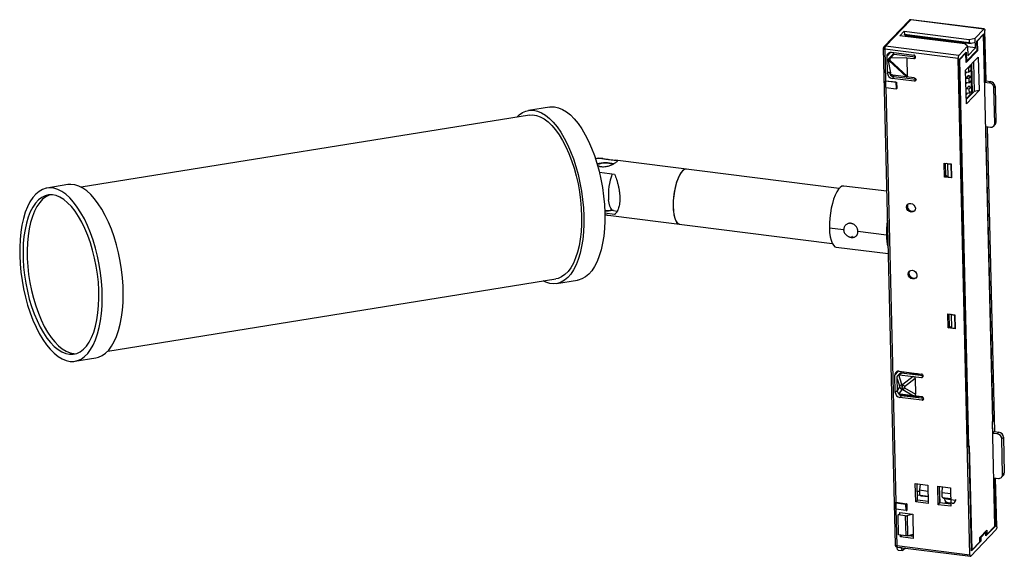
# Paper-space layout '_Dimétrica' of a CAD drawing. Header units: millimetres. Extents: x -376 to -169, y -145 to -32.
import ezdxf

# ---------------------------------------------------------------- set-up
doc = ezdxf.new("R2010")
doc.units = ezdxf.units.MM

psp = doc.layouts.new('_Dimétrica')

# ---------------------------------------------------------------- linework, layer by layer
at = {"color": 7, "linetype": 'Continuous', "lineweight": 25}
for p, q in [((-188.77, -32.39), (-194.06, -37.94)), ((-188.41, -32.28), (-193.71, -37.83)), ((-172.98, -34.22), (-188.41, -32.28)), ((-172.91, -34.19), (-188.34, -32.24)), ((-190.68, -35.64), (-189.76, -34.68)), ((-189.76, -34.68), (-176.1, -36.4)), ((-189.76, -34.68), (-189.74, -35.32)), ((-172.98, -34.22), (-174.81, -36.15)), ((-174.49, -36.75), (-173.03, -35.22)), ((-173.03, -35.22), (-172.78, -45.42)), ((-172.54, -45.16), (-172.79, -34.5)), ((-177.02, -37.36), (-190.68, -35.64)), ((-189.74, -35.32), (-176.09, -37.04)), ((-189.63, -35.49), (-189.74, -35.32)), ((-189.63, -35.49), (-175.69, -37.24)), ((-189.37, -35.8), (-189.38, -35.52)), ((-176.1, -36.4), (-174.81, -36.15)), ((-176.1, -36.4), (-176.09, -37.04)), ((-175.69, -37.24), (-176.09, -37.04)), ((-174.79, -37.07), (-175.69, -37.24)), ((-174.77, -38.17), (-174.81, -36.15)), ((-174.44, -38.65), (-174.49, -36.75)), ((-174.4, -36.75), (-174.48, -36.74)), ((-173.05, -35.33), (-174.4, -36.75)), ((-174.4, -36.75), (-174.35, -38.78)), ((-173.05, -35.33), (-173.13, -35.32)), ((-171.09, -116.88), (-173.05, -35.33)), ((-194.2, -38.3), (-191.69, -142.98)), ((-178.44, -40.42), (-193.87, -38.47)), ((-193.87, -38.47), (-193.71, -45.1)), ((-178.27, -39.77), (-193.71, -37.83)), ((-192.62, -39.12), (-193.37, -39.91)), ((-192.46, -39.11), (-187.78, -39.7)), ((-191.97, -39.51), (-191.98, -39.17)), ((-176.44, -37.85), (-178.27, -39.77)), ((-176.72, -39.09), (-178.18, -40.62)), ((-176.8, -39.27), (-178.16, -40.69)), ((-176.44, -37.85), (-177.02, -37.36)), ((-176.8, -39.27), (-176.88, -39.26)), ((-176.75, -41.29), (-176.8, -39.27)), ((-174.35, -38.78), (-176.75, -41.29)), ((-176.72, -39.09), (-176.68, -40.99)), ((-176.68, -40.99), (-174.44, -38.65)), ((-176.44, -37.85), (-176.39, -39.88)), ((-174.77, -38.17), (-176.44, -37.96)), ((-174.77, -38.17), (-176.39, -39.88)), ((-174.35, -38.78), (-174.54, -38.75)), ((-193.28, -43.6), (-193.37, -39.91)), ((-193.17, -40.77), (-193.17, -40.75)), ((-192.97, -40.79), (-193.17, -40.77)), ((-193.16, -40.91), (-192.7, -43.47)), ((-192.96, -40.93), (-193.16, -40.91)), ((-192.25, -39.62), (-193.06, -40.47)), ((-189.32, -44.28), (-192.96, -40.93)), ((-192.81, -40.34), (-192.8, -40.8)), ((-192.8, -40.8), (-189.17, -44.14)), ((-191.9, -39.5), (-192.69, -40.32)), ((-189.26, -40.25), (-192.69, -40.32)), ((-191.9, -39.5), (-187.41, -40.07)), ((-189.26, -40.25), (-189.17, -44.14)), ((-189.26, -40.25), (-187.76, -40.44)), ((-187.76, -40.44), (-187.41, -40.07)), ((-187.41, -40.07), (-187.4, -40.07)), ((-175.93, -145.1), (-178.44, -40.42)), ((-176.22, -122.36), (-178.18, -40.62)), ((-178.16, -40.69), (-178.18, -40.69)), ((-178.16, -40.69), (-176.21, -122.24)), ((-176.86, -42.92), (-174.18, -40.11)), ((-176.76, -40.98), (-176.68, -40.99)), ((-175.19, -41.17), (-175.04, -47.35)), ((-174.18, -40.11), (-174.01, -47.15)), ((-193.28, -43.6), (-192.93, -43.23)), ((-176.69, -49.96), (-176.86, -42.92)), ((-176.85, -43.23), (-176.16, -43.31)), ((-176.55, -43.27), (-176.84, -43.57)), ((-176.34, -42.37), (-176.18, -42.39)), ((-176.18, -42.39), (-175.76, -41.95)), ((-176.16, -43.31), (-176.18, -42.39)), ((-175.74, -42.87), (-176.16, -43.31)), ((-175.76, -41.95), (-175.92, -41.93)), ((-175.76, -41.77), (-175.62, -47.77)), ((-175.76, -41.95), (-175.74, -42.87)), ((-175.37, -47.7), (-175.52, -41.52)), ((-193.71, -45.1), (-193.75, -45.13)), ((-193.75, -45.13), (-193.69, -45.18)), ((-193.75, -45.13), (-193.72, -46.52)), ((-193.71, -45.1), (-191.38, -45.39)), ((-191.54, -45.45), (-193.69, -45.18)), ((-193.66, -46.57), (-193.69, -45.18)), ((-192.62, -43.94), (-192.47, -43.79)), ((-191.97, -44.27), (-192.33, -44.64)), ((-187.65, -45.23), (-192.33, -44.64)), ((-187.67, -44.49), (-192.16, -43.93)), ((-192.12, -44.24), (-191.86, -43.96)), ((-187.3, -44.86), (-191.97, -44.27)), ((-191.54, -45.45), (-191.41, -45.43)), ((-191.54, -45.45), (-191.51, -46.84)), ((-191.38, -45.39), (-191.41, -45.43)), ((-191.38, -46.81), (-191.41, -45.43)), ((-191.38, -45.39), (-191.34, -46.77)), ((-187.65, -45.23), (-187.3, -44.86)), ((-187.45, -44.84), (-187.46, -44.58)), ((-187.3, -44.86), (-187.29, -44.86)), ((-176.82, -44.68), (-176.14, -43.97)), ((-176.8, -45.44), (-176.11, -45.53)), ((-176.5, -45.48), (-176.79, -45.79)), ((-176.68, -44.54), (-176.13, -44.6)), ((-176.26, -44.09), (-175.71, -44.16)), ((-176.14, -43.97), (-176.14, -44.11)), ((-176.13, -44.6), (-175.71, -44.16)), ((-176.11, -45.53), (-176.13, -44.6)), ((-175.69, -45.08), (-176.11, -45.53)), ((-175.71, -44.16), (-175.69, -45.08)), ((-172.78, -45.42), (-172.54, -45.16)), ((-172.78, -45.42), (-171.85, -45.54)), ((-172.54, -45.16), (-171.6, -45.28)), ((-171.85, -45.54), (-171.6, -45.28)), ((-193.66, -46.57), (-193.72, -46.52)), ((-193.68, -46.55), (-191.58, -134.02)), ((-193.66, -46.57), (-191.51, -46.84)), ((-191.38, -46.81), (-191.51, -46.84)), ((-191.38, -46.81), (-191.34, -46.77)), ((-176.76, -46.89), (-176.09, -46.18)), ((-176.75, -47.65), (-176.06, -47.74)), ((-176.44, -47.69), (-176.74, -48)), ((-175.04, -47.35), (-176.71, -49.1)), ((-174.01, -47.15), (-176.69, -49.96)), ((-176.63, -46.75), (-176.08, -46.82)), ((-176.2, -46.3), (-175.65, -46.37)), ((-176.09, -46.18), (-176.09, -46.32)), ((-176.08, -46.82), (-175.65, -46.37)), ((-176.06, -47.74), (-176.08, -46.82)), ((-175.63, -47.29), (-176.06, -47.74)), ((-175.65, -46.37), (-175.63, -47.29)), ((-174.01, -47.15), (-175.04, -47.35)), ((-170.64, -46.32), (-170.89, -46.58)), ((-170.71, -54.1), (-170.89, -46.58)), ((-170.64, -46.32), (-170.46, -53.84)), ((-175.62, -47.77), (-176.72, -48.92)), ((-264.5, -50.66), (-268.92, -51.37)), ((-268.76, -52.36), (-363.16, -67.59)), ((-170.46, -53.84), (-170.71, -54.1)), ((-172.56, -54.79), (-171.62, -54.91)), ((-171.07, -116.95), (-172.56, -54.79)), ((-172.31, -54.82), (-170.77, -119.12)), ((-170.92, -54.68), (-170.68, -54.42)), ((-253.44, -61.51), (-253.47, -61.51)), ((-253.28, -61.53), (-253.44, -61.51)), ((-203.46, -67.81), (-250.7, -61.86)), ((-181.36, -62.47), (-179.86, -62.66)), ((-181.29, -65.42), (-181.36, -62.47)), ((-181.03, -65.15), (-181.1, -62.5)), ((-181.02, -65.15), (-181.09, -62.5)), ((-180.66, -62.65), (-180.78, -62.54)), ((-180.66, -62.65), (-179.95, -62.73)), ((-180.66, -62.65), (-180.59, -65.41)), ((-179.88, -62.65), (-179.95, -62.73)), ((-179.95, -62.73), (-179.89, -65.5)), ((-179.86, -62.66), (-179.79, -65.6)), ((-254.01, -64.43), (-250.81, -64.83)), ((-181.03, -65.15), (-181.29, -65.42)), ((-179.79, -65.6), (-181.29, -65.42)), ((-181.03, -65.04), (-180.59, -65.41)), ((-180.88, -65.17), (-181.03, -65.15)), ((-180.59, -65.41), (-179.89, -65.5)), ((-179.8, -65.4), (-179.89, -65.5)), ((-365.98, -67.03), (-370.39, -67.74)), ((-193.47, -68.43), (-202.51, -67.33)), ((-251.02, -72.5), (-250.24, -72.6)), ((-189.3, -71.78), (-189.12, -71.59)), ((-250.81, -73.32), (-252.86, -73.06)), ((-252.16, -73.47), (-204.96, -79.41)), ((-250.81, -73.32), (-250.69, -73.2)), ((-202.54, -76.56), (-205.54, -76.19)), ((-200.93, -78.14), (-200.67, -77.86)), ((-193.53, -77.66), (-199.53, -76.93)), ((-204.09, -80.23), (-193.16, -81.57)), ((-357.59, -102.14), (-263.18, -86.91)), ((-188.96, -85.88), (-188.78, -85.69)), ((-263.02, -87.9), (-258.61, -87.19)), ((-180.6, -94.3), (-179.1, -94.49)), ((-180.53, -97.25), (-180.6, -94.3)), ((-180.27, -96.98), (-180.33, -94.34)), ((-180.26, -96.99), (-180.32, -94.34)), ((-179.89, -94.44), (-179.96, -94.39)), ((-179.89, -94.44), (-179.19, -94.53)), ((-179.89, -94.44), (-179.83, -97.2)), ((-179.15, -94.49), (-179.19, -94.53)), ((-179.19, -94.53), (-179.13, -97.29)), ((-179.1, -94.49), (-179.03, -97.44)), ((-180.53, -97.25), (-180.27, -96.98)), ((-179.03, -97.44), (-180.53, -97.25)), ((-180.06, -97.01), (-180.27, -96.98)), ((-180.26, -96.84), (-179.83, -97.2)), ((-179.83, -97.2), (-179.13, -97.29)), ((-179.04, -97.2), (-179.13, -97.29)), ((-364.5, -104.27), (-360.09, -103.56)), ((-190.99, -106.37), (-191.76, -107.18)), ((-191.67, -110.87), (-191.76, -107.18)), ((-190.73, -106.88), (-191.14, -107.3)), ((-190.26, -109.16), (-190.93, -107.16)), ((-190.85, -106.38), (-186.17, -106.97)), ((-190.38, -106.76), (-190.74, -107.13)), ((-190.74, -107.13), (-186.15, -107.71)), ((-190.43, -106.76), (-190.44, -106.43)), ((-185.8, -107.34), (-190.38, -106.76)), ((-187.89, -107.49), (-190.07, -109.18)), ((-190.05, -106.48), (-190.04, -106.8)), ((-189.96, -106.49), (-189.95, -106.81)), ((-188.38, -106.83), (-188.53, -106.99)), ((-188.38, -106.83), (-186.6, -107.05)), ((-186.74, -106.9), (-186.86, -107.02)), ((-186.6, -107.05), (-186.75, -107.22)), ((-186.6, -107.05), (-186.59, -107.24)), ((-186.51, -107.05), (-186.4, -106.94)), ((-186.15, -107.71), (-185.8, -107.34)), ((-185.8, -107.34), (-185.79, -107.34)), ((-191.25, -107.96), (-190.74, -109.47)), ((-191.2, -110.39), (-191.25, -107.96)), ((-190.74, -109.68), (-191.2, -110.39)), ((-190.27, -109.75), (-190.18, -109.76)), ((-190.07, -109.18), (-190.26, -109.16)), ((-187.45, -107.92), (-189.7, -109.66)), ((-189.69, -109.87), (-187.37, -111.22)), ((-187.45, -107.92), (-187.37, -111.22)), ((-191.67, -110.87), (-191.21, -110.39)), ((-190.8, -111.15), (-190.93, -111.28)), ((-190.84, -111.13), (-190.23, -110.2)), ((-190.36, -111.54), (-190.71, -111.91)), ((-186.04, -112.5), (-190.71, -111.91)), ((-186.06, -111.76), (-190.64, -111.18)), ((-190.55, -111.29), (-190.47, -111.21)), ((-190.55, -111.49), (-190.55, -111.29)), ((-190.55, -111.29), (-186.68, -111.76)), ((-185.68, -112.13), (-190.36, -111.54)), ((-190.23, -110.2), (-190.05, -110.22)), ((-190.05, -110.22), (-187.79, -111.54)), ((-186.68, -111.76), (-186.62, -111.69)), ((-186.68, -112), (-186.68, -111.76)), ((-186.19, -112.07), (-185.94, -111.8)), ((-185.93, -111.8), (-186, -111.86)), ((-186.04, -112.5), (-185.68, -112.13)), ((-185.68, -112.13), (-185.68, -112.13)), ((-171.09, -116.88), (-171.21, -117.01)), ((-170.69, -139.03), (-171.21, -117.01)), ((-171.18, -117.07), (-171.21, -117.06)), ((-171.18, -117.07), (-171.07, -116.95)), ((-171.12, -119.49), (-171.18, -117.07)), ((-171.15, -116.94), (-171.07, -116.95)), ((-171.12, -119.49), (-170.77, -119.12)), ((-170.18, -119.61), (-171.12, -119.49)), ((-170.77, -119.12), (-169.83, -119.24)), ((-170.18, -119.61), (-169.83, -119.24)), ((-169.23, -120.65), (-168.87, -120.28)), ((-168.87, -120.28), (-168.69, -127.81)), ((-176.22, -122.24), (-176.21, -122.24)), ((-176.22, -122.36), (-176.12, -122.25)), ((-176.08, -122.12), (-176.21, -122.24)), ((-176.2, -122.24), (-176.12, -122.25)), ((-175.59, -144.27), (-176.12, -122.25)), ((-176.08, -122.12), (-175.56, -144.14)), ((-169.04, -128.18), (-169.23, -120.65)), ((-169.26, -128.75), (-168.9, -128.38)), ((-169.04, -128.18), (-168.69, -127.81)), ((-187.44, -130.05), (-184.82, -130.38)), ((-187.34, -133.92), (-187.44, -130.05)), ((-186.97, -133.54), (-187.06, -130.1)), ((-186.41, -130.18), (-186.55, -131.41)), ((-184.82, -130.38), (-184.72, -134.25)), ((-182.71, -130.65), (-180.05, -130.99)), ((-182.62, -134.52), (-182.71, -130.65)), ((-170.89, -128.88), (-170.65, -139.09)), ((-170.89, -128.88), (-169.94, -128.98)), ((-170.28, -139.18), (-170.53, -128.92)), ((-186.58, -131.77), (-187.02, -131.72)), ((-187, -132.44), (-186.43, -132.5)), ((-186.55, -131.41), (-184.79, -131.64)), ((-186.45, -132.49), (-186.24, -132.63)), ((-186.45, -132.49), (-184.76, -132.71)), ((-186.24, -132.63), (-184.76, -132.82)), ((-182.27, -134.13), (-182.35, -130.7)), ((-182.24, -134.14), (-182.33, -130.7)), ((-181.8, -131.93), (-181.71, -130.78)), ((-181.8, -131.93), (-180.02, -132.15)), ((-180.05, -130.99), (-179.95, -134.86)), ((-191.58, -134.02), (-191.62, -134.06)), ((-191.56, -134.11), (-191.62, -134.06)), ((-191.59, -135.44), (-191.62, -134.06)), ((-191.58, -134.02), (-189.25, -134.32)), ((-191.56, -134.11), (-189.41, -134.38)), ((-191.56, -134.11), (-191.53, -135.49)), ((-189.41, -134.38), (-189.28, -134.35)), ((-189.38, -135.76), (-189.41, -134.38)), ((-189.25, -134.32), (-189.28, -134.35)), ((-189.28, -134.35), (-189.25, -135.74)), ((-189.25, -134.32), (-189.21, -135.7)), ((-186.97, -133.54), (-187.34, -133.92)), ((-184.72, -134.25), (-187.34, -133.92)), ((-184.73, -133.82), (-186.97, -133.54)), ((-182.62, -134.52), (-182.27, -134.13)), ((-179.95, -134.86), (-182.62, -134.52)), ((-179.96, -134.42), (-182.27, -134.13)), ((-181.43, -133.19), (-181.69, -133.01)), ((-181.69, -133.01), (-179.99, -133.22)), ((-181.34, -133.23), (-181.43, -133.19)), ((-181.34, -133.23), (-179.99, -133.4)), ((-178.97, -133.61), (-181.31, -133.32)), ((-181.1, -134.08), (-181.27, -134.26)), ((-181.1, -133.78), (-181.1, -134.08)), ((-179.97, -134.23), (-181.1, -134.08)), ((-179.7, -134.2), (-180.54, -134.1)), ((-178.97, -133.61), (-178.83, -133.46)), ((-191.59, -135.44), (-191.53, -135.49)), ((-191.55, -135.47), (-191.36, -143.16)), ((-189.38, -135.76), (-191.53, -135.49)), ((-191.05, -136.66), (-190.9, -136.52)), ((-189.57, -136.85), (-191.05, -136.66)), ((-190.95, -140.85), (-191.05, -136.66)), ((-190.69, -136.17), (-187.98, -136.51)), ((-190.68, -136.54), (-190.69, -136.17)), ((-189.57, -136.85), (-189.47, -141.09)), ((-189.38, -135.76), (-189.25, -135.74)), ((-189.21, -135.7), (-189.25, -135.74)), ((-189.17, -136.82), (-188.14, -136.49)), ((-189.17, -136.82), (-189.07, -141.07)), ((-187.98, -136.51), (-187.86, -141.67)), ((-189.47, -141.09), (-190.95, -140.85)), ((-190.57, -141.33), (-190.58, -140.91)), ((-190.57, -141.33), (-190.24, -140.97)), ((-189.07, -141.07), (-187.88, -140.71)), ((-188.84, -141), (-187.87, -141.1)), ((-175.74, -145.38), (-170.45, -139.83)), ((-173.88, -141.44), (-172.4, -139.89)), ((-172.61, -140.34), (-173.67, -141.45)), ((-172.61, -140.34), (-172.81, -140.32)), ((-172.59, -141.12), (-172.61, -140.34)), ((-172.38, -140.81), (-172.6, -140.78)), ((-170.65, -139.09), (-172.59, -141.12)), ((-172.4, -139.89), (-172.38, -140.81)), ((-172.38, -140.81), (-170.69, -139.03)), ((-170.73, -139.08), (-170.65, -139.09)), ((-187.86, -141.67), (-190.57, -141.33)), ((-187.87, -141.24), (-188.78, -141.12)), ((-173.65, -142.23), (-175.59, -144.27)), ((-175.56, -144.14), (-173.86, -142.36)), ((-173.86, -142.36), (-173.88, -141.44)), ((-173.67, -141.45), (-173.87, -141.43)), ((-173.65, -142.23), (-173.87, -142.21)), ((-173.67, -141.45), (-173.65, -142.23)), ((-191.36, -143.16), (-175.93, -145.1)), ((-191.28, -143.46), (-190.35, -143.58)), ((-191.28, -143.46), (-191.28, -143.46)), ((-191.25, -143.47), (-175.82, -145.41)), ((-191.05, -144.09), (-190.12, -144.2)), ((-189.54, -143.68), (-189.97, -144.13)), ((-175.56, -144.14), (-175.59, -144.14))]:
    psp.add_line(p, q, dxfattribs=at)
at = {"color": 7, "linetype": 'Continuous', "lineweight": 25, "flags": 128}
for points in [[(-192.99, -40.41), (-192.98, -40.62), (-192.97, -40.79)], [(-187.67, -44.49), (-187.52, -44.54), (-187.4, -44.63), (-187.32, -44.76), (-187.28, -44.91), (-187.31, -45.05), (-187.39, -45.15), (-187.51, -45.22), (-187.65, -45.23)], [(-271.41, -52.79), (-270.94, -52.34), (-270.23, -51.84), (-269.48, -51.51), (-268.69, -51.34), (-267.88, -51.35), (-267.05, -51.52), (-266.21, -51.87), (-265.37, -52.38), (-264.54, -53.06), (-263.71, -53.88), (-262.91, -54.86), (-262.14, -55.97), (-261.4, -57.21), (-260.71, -58.57), (-260.07, -60.03), (-259.48, -61.58), (-258.95, -63.2), (-258.48, -64.89), (-258.09, -66.62), (-257.77, -68.37), (-257.53, -70.14), (-257.36, -71.91), (-257.28, -73.65), (-257.27, -75.36), (-257.35, -77.01), (-257.51, -78.59), (-257.75, -80.09), (-258.06, -81.49), (-258.45, -82.78), (-258.91, -83.95), (-259.43, -84.99), (-260.02, -85.88), (-260.66, -86.62), (-261.35, -87.2), (-262.08, -87.62), (-262.85, -87.87), (-263.65, -87.95), (-264.47, -87.85), (-265.31, -87.59), (-265.84, -87.34)], [(-264.5, -50.66), (-264.28, -50.63), (-263.47, -50.64), (-262.64, -50.81), (-261.8, -51.16), (-260.96, -51.67), (-260.12, -52.34), (-259.3, -53.17), (-258.5, -54.15), (-257.73, -55.26), (-256.99, -56.5), (-256.3, -57.86), (-255.65, -59.32), (-255.06, -60.87), (-254.53, -62.49), (-254.07, -64.18), (-253.68, -65.9), (-253.36, -67.66), (-253.11, -69.43), (-252.95, -71.2), (-252.87, -72.94), (-252.86, -74.64), (-252.94, -76.3), (-253.1, -77.88), (-253.34, -79.38), (-253.65, -80.78), (-254.04, -82.07), (-254.5, -83.24), (-255.02, -84.28), (-255.61, -85.17), (-256.25, -85.91), (-256.94, -86.49), (-257.67, -86.91), (-258.44, -87.15), (-258.61, -87.19)], [(-268.76, -52.36), (-268.08, -52.31), (-267.28, -52.42), (-266.46, -52.7), (-265.64, -53.15), (-264.83, -53.77), (-264.02, -54.54), (-263.23, -55.46), (-262.47, -56.52), (-261.75, -57.71), (-261.07, -59.02), (-260.43, -60.43), (-259.85, -61.94), (-259.33, -63.53), (-258.88, -65.17), (-258.5, -66.86), (-258.19, -68.57), (-257.96, -70.3), (-257.81, -72.02), (-257.74, -73.72), (-257.75, -75.37), (-257.85, -76.97), (-258.02, -78.5), (-258.27, -79.94), (-258.6, -81.27), (-259.01, -82.49), (-259.48, -83.58), (-260.02, -84.54), (-260.61, -85.34), (-261.26, -85.99), (-261.96, -86.48), (-262.69, -86.8), (-263.18, -86.91)], [(-235.67, -63.75), (-235.69, -63.75), (-236.04, -63.81), (-236.4, -64.04), (-236.76, -64.44), (-237.1, -65), (-237.43, -65.69), (-237.73, -66.5), (-237.98, -67.41), (-238.19, -68.38), (-238.34, -69.39), (-238.43, -70.4), (-238.47, -71.38), (-238.43, -72.31), (-238.34, -73.16), (-238.19, -73.89), (-237.98, -74.5), (-237.73, -74.95), (-237.43, -75.25), (-237.13, -75.36)], [(-235.67, -63.75), (-235.78, -63.75), (-236.13, -63.85), (-236.49, -64.13), (-236.85, -64.57), (-237.19, -65.17), (-237.51, -65.9), (-237.8, -66.73), (-238.04, -67.66), (-238.23, -68.64), (-238.37, -69.65), (-238.45, -70.66), (-238.46, -71.63), (-238.42, -72.54), (-238.31, -73.36), (-238.14, -74.07), (-237.92, -74.63), (-237.65, -75.05), (-237.35, -75.29), (-237.13, -75.36)], [(-360.18, -80.41), (-360.68, -78.75), (-361.24, -77.16), (-361.85, -75.66), (-362.52, -74.25), (-363.24, -72.95), (-364, -71.77), (-364.78, -70.72), (-365.6, -69.82), (-366.43, -69.07), (-367.27, -68.48), (-368.11, -68.05), (-368.94, -67.78), (-369.76, -67.69), (-370.56, -67.77), (-371.33, -68.02), (-372.06, -68.44), (-372.75, -69.02), (-373.4, -69.76), (-373.98, -70.65), (-374.5, -71.69), (-374.96, -72.85), (-375.35, -74.15), (-375.67, -75.55), (-375.9, -77.05), (-376.06, -78.63), (-376.14, -80.28), (-376.14, -81.99), (-376.05, -83.73), (-375.89, -85.5), (-375.64, -87.26), (-375.32, -89.02), (-374.93, -90.75), (-374.47, -92.44), (-373.94, -94.06), (-373.35, -95.61), (-372.7, -97.07), (-372.01, -98.43), (-371.27, -99.67), (-370.5, -100.78), (-369.7, -101.75), (-368.88, -102.58), (-368.04, -103.26), (-367.2, -103.77), (-366.36, -104.11), (-365.53, -104.29), (-364.72, -104.3), (-363.94, -104.13), (-363.19, -103.8), (-362.47, -103.3), (-361.81, -102.64), (-361.19, -101.82), (-360.64, -100.86), (-360.15, -99.75), (-359.72, -98.52), (-359.37, -97.17), (-359.09, -95.72), (-358.89, -94.18), (-358.78, -92.56), (-358.74, -90.88), (-358.78, -89.15), (-358.91, -87.4), (-359.11, -85.63), (-359.39, -83.86), (-359.75, -82.12), (-360.18, -80.41)], [(-355.77, -79.7), (-356.26, -78.04), (-356.82, -76.45), (-357.44, -74.94), (-358.11, -73.53), (-358.83, -72.23), (-359.58, -71.06), (-360.37, -70.01), (-361.18, -69.11), (-362.01, -68.36), (-362.85, -67.76), (-363.69, -67.33), (-364.53, -67.07), (-365.35, -66.98), (-365.98, -67.03)], [(-202.51, -67.33), (-202.53, -67.33), (-202.89, -67.38), (-203.26, -67.61), (-203.63, -68.01), (-203.99, -68.57), (-204.33, -69.27), (-204.65, -70.09), (-204.92, -71.01), (-205.16, -72.01), (-205.34, -73.05), (-205.47, -74.12), (-205.53, -75.17), (-205.54, -76.19)], [(-360.77, -80.86), (-361.25, -79.27), (-361.79, -77.74), (-362.39, -76.3), (-363.05, -74.96), (-363.75, -73.73), (-364.48, -72.63), (-365.25, -71.67), (-366.04, -70.85), (-366.84, -70.19), (-367.65, -69.69), (-368.46, -69.35), (-369.26, -69.19), (-370.04, -69.2), (-370.79, -69.39), (-371.51, -69.74), (-372.18, -70.26), (-372.81, -70.95), (-373.38, -71.78), (-373.9, -72.76), (-374.34, -73.88), (-374.72, -75.13), (-375.02, -76.48), (-375.24, -77.93), (-375.38, -79.47), (-375.44, -81.07), (-375.42, -82.72), (-375.32, -84.41), (-375.13, -86.11), (-374.87, -87.82), (-374.53, -89.5), (-374.12, -91.15), (-373.64, -92.74), (-373.09, -94.27), (-372.49, -95.71), (-371.84, -97.05), (-371.14, -98.28), (-370.4, -99.38), (-369.64, -100.34), (-368.85, -101.16), (-368.04, -101.82), (-367.23, -102.32), (-366.43, -102.65), (-365.63, -102.81), (-364.85, -102.8), (-364.1, -102.62), (-363.38, -102.27), (-362.7, -101.74), (-362.08, -101.06), (-361.5, -100.23), (-360.99, -99.24), (-360.55, -98.12), (-360.17, -96.88), (-359.87, -95.53), (-359.65, -94.07), (-359.51, -92.54), (-359.45, -90.94), (-359.47, -89.28), (-359.57, -87.6), (-359.76, -85.89), (-360.02, -84.19), (-360.36, -82.51), (-360.77, -80.86)], [(-369.71, -69.18), (-369.91, -69.25), (-370.63, -69.6), (-371.3, -70.12), (-371.93, -70.8), (-372.5, -71.64), (-373.01, -72.62), (-373.46, -73.74), (-373.83, -74.98), (-374.13, -76.34), (-374.36, -77.79), (-374.5, -79.33), (-374.56, -80.93), (-374.54, -82.58), (-374.43, -84.27), (-374.25, -85.97), (-373.99, -87.67), (-373.65, -89.36), (-373.24, -91), (-372.76, -92.6), (-372.21, -94.12), (-371.61, -95.56), (-370.96, -96.91), (-370.26, -98.13), (-369.52, -99.23), (-368.76, -100.2), (-367.97, -101.02), (-367.16, -101.68), (-366.35, -102.18), (-365.54, -102.51), (-364.75, -102.67), (-364.3, -102.69)], [(-251.02, -72.5), (-251.08, -72.49), (-251.36, -72.34), (-251.61, -72.02), (-251.81, -71.54), (-251.97, -70.94), (-252.07, -70.21)], [(-189.3, -71.78), (-189.23, -71.44), (-189.04, -71.16), (-188.74, -71), (-188.38, -70.98), (-188.02, -71.09), (-187.72, -71.33), (-187.51, -71.65), (-187.43, -72.01)], [(-187.43, -72.01), (-187.49, -72.36), (-187.69, -72.63), (-187.98, -72.79), (-188.34, -72.82), (-188.7, -72.7), (-189.01, -72.47), (-189.22, -72.14), (-189.3, -71.78)], [(-188.99, -71.12), (-189.06, -71.25), (-189.12, -71.59)], [(-205.54, -76.19), (-205.49, -77.15), (-205.37, -78.01), (-205.2, -78.75), (-204.98, -79.36), (-204.71, -79.82), (-204.41, -80.12), (-204.09, -80.23)], [(-360.09, -103.56), (-359.53, -103.42), (-358.77, -103.09), (-358.06, -102.59), (-357.39, -101.93), (-356.78, -101.11), (-356.23, -100.14), (-355.73, -99.04), (-355.31, -97.81), (-354.96, -96.46), (-354.68, -95.01), (-354.48, -93.47), (-354.36, -91.85), (-354.33, -90.17), (-354.37, -88.44), (-354.5, -86.68), (-354.7, -84.92), (-354.98, -83.15), (-355.34, -81.4), (-355.77, -79.7)], [(-188.96, -85.88), (-188.9, -85.53), (-188.7, -85.26), (-188.4, -85.1), (-188.05, -85.07), (-187.69, -85.19), (-187.38, -85.43), (-187.17, -85.75), (-187.09, -86.11)], [(-187.09, -86.11), (-187.15, -86.46), (-187.35, -86.73), (-187.65, -86.89), (-188, -86.92), (-188.36, -86.8), (-188.67, -86.56), (-188.88, -86.24), (-188.96, -85.88)], [(-188.65, -85.22), (-188.72, -85.35), (-188.78, -85.69)], [(-191.69, -142.98), (-191.69, -142.99), (-191.68, -143.03), (-191.64, -143.06), (-191.6, -143.09), (-191.53, -143.12), (-191.45, -143.14), (-191.36, -143.16)], [(-191.57, -143.29), (-191.57, -143.29), (-191.55, -143.31)], [(-191.34, -143.34), (-191.33, -143.38), (-191.31, -143.42), (-191.29, -143.44), (-191.27, -143.46), (-191.25, -143.47)], [(-175.93, -145.1), (-175.93, -145.19), (-175.91, -145.26), (-175.89, -145.33), (-175.87, -145.37), (-175.84, -145.4), (-175.81, -145.41), (-175.78, -145.4), (-175.74, -145.38)]]:
    psp.add_lwpolyline(points, dxfattribs=at)
at = {"color": 7, "linetype": 'Continuous', "lineweight": 25}
for centre, radius, start, end in [((-188.4, -32.74), 0.5, 82.8548, 135.976), ((-193.7, -38.29), 0.5, 136.1485, 181.3722), ((-194.03, -38.26), 0.17, 193.5296, 258.9889), ((-193.48, -38.24), 0.614, 166.2408, 197.6523), ((-193.66, -38.19), 0.423, 126.7934, 167.2196), ((-193.78, -37.69), 0.789, 249.3237, 263.5954), ((-192.82, -38.4), 1.06, 147.249, 184.0199), ((-192.85, -39.94), 0.915, 262.1383, 265.8298), ((-193.52, -40.06), 1.04, 302.728, 310.21), ((-192.84, -39.87), 0.986, 265.8203, 269.3955), ((-193.81, -39.71), 1.49, 309.9145, 312.7938), ((-187.84, -40.14), 0.444, 3.1594, 82.1452), ((-187.71, -40.13), 0.313, 260.3385, 2.3508), ((-177.38, -40.34), 1.06, 147.249, 184.0199), ((-191.82, -43.17), 1.11, 183.1594, 262.1452), ((-192.17, -43.54), 1.11, 183.1594, 262.1452), ((-171.75, -46.38), 1.11, 3.1594, 82.1452), ((-171.25, -53.88), 0.79, 316.9964, 2.4011), ((-252.73, -68.62), 6.21, 73.5996, 106.3502), ((-252.73, -67.5), 5, 72.7041, 109.9816), ((-239.47, -69.18), 12.64, 159.5728, 184.6942), ((-252.73, -67.5), 5, 268.346, 285.6518), ((-252.7, -66.08), 6.49, 268.4368, 282.8139), ((-188.08, -71.59), 1.04, 180.1545, 300.3716), ((-174.68, -77.29), 18.85, 171.5621, 181.115), ((-183.15, -77.59), 10.38, 180.3809, 194.6367), ((-187.75, -85.69), 1.04, 180.1545, 300.3716), ((-190.98, -107.15), 0.783, 80.3385, 182.3508), ((-190.44, -107.16), 0.407, 81.3248, 135.2194), ((-186.23, -107.41), 0.444, 3.1594, 82.1452), ((-186.1, -107.4), 0.313, 260.3385, 2.3508), ((-189.87, -110.29), 1.2, 109.0627, 137.095), ((-189.91, -109.38), 0.888, 200.1923, 248.366), ((-184.59, -105.29), 6.72, 215.3551, 220.5189), ((-190.76, -109.17), 1.28, 304.1368, 326.8357), ((-190.56, -110.81), 1.11, 183.1594, 262.1452), ((-190.21, -110.46), 1.09, 229.2274, 262.2392), ((-186.12, -112.2), 0.444, 3.1594, 82.1452), ((-185.98, -112.19), 0.313, 260.3385, 2.3508), ((-170.33, -120.71), 1.11, 3.1594, 82.1452), ((-169.98, -120.34), 1.11, 3.1594, 82.1452), ((-169.83, -128.21), 0.781, 261.4441, 2.4068), ((-169.48, -127.84), 0.791, 317.0056, 2.3919), ((-181.41, -133.3), 0.0963, 354.4715, 45.2872), ((-180.42, -133.22), 0.891, 186.9221, 262.3148), ((-179.59, -133.58), 0.629, 260.4745, 357.4725), ((-191.19, -142.97), 0.5, 181.3722, 262.8192), ((-191.41, -143.1), 0.251, 235.8572, 286.6436), ((-190.56, -143.15), 0.808, 180.5229, 193.8766)]:
    psp.add_arc(centre, radius, start, end, dxfattribs=at)
for points, knots in [([(-188.41, -32.28), (-188.47, -32.28), (-188.59, -32.28), (-188.72, -32.33), (-188.75, -32.39), (-188.76, -32.4)], [0, 0, 0, 0, 0.456505, 0.91301, 1, 1, 1, 1]), ([(-172.98, -34.22), (-172.93, -34.17), (-172.89, -34.17), (-172.82, -34.28), (-172.8, -34.38), (-172.79, -34.5)], [0, 0, 0, 0, 0.5, 0.5, 1, 1, 1, 1]), ([(-193.92, -37.85), (-193.95, -37.87), (-194.01, -37.89), (-194.04, -37.93), (-194.05, -37.95)], [0, 0, 0, 0, 0.7017802, 1, 1, 1, 1]), ([(-193.71, -37.83), (-193.75, -37.82), (-193.79, -37.82), (-193.84, -37.83), (-193.86, -37.83), (-193.88, -37.84), (-193.89, -37.84), (-193.9, -37.85), (-193.91, -37.85), (-193.92, -37.85)], [0, 0, 0, 0, 0.5, 0.5, 0.75, 0.75, 0.875, 0.875, 1, 1, 1, 1]), ([(-193.37, -39.91), (-193.37, -39.89), (-193.37, -39.83), (-193.36, -39.74), (-193.34, -39.66), (-193.31, -39.55), (-193.24, -39.42), (-193.12, -39.29), (-192.97, -39.19), (-192.81, -39.13), (-192.63, -39.1), (-192.52, -39.11), (-192.46, -39.11)], [0, 0, 0, 0, 0.0600993, 0.1198084, 0.179664, 0.2401991, 0.369538, 0.5001206, 0.62939, 0.7600424, 0.879663, 1, 1, 1, 1]), ([(-192.99, -40.41), (-193, -40.42), (-193.03, -40.43), (-193.07, -40.47), (-193.1, -40.51), (-193.13, -40.57), (-193.16, -40.65), (-193.17, -40.72), (-193.17, -40.75)], [0, 0, 0, 0, 0.1237575, 0.2472582, 0.3722075, 0.5002527, 0.7473612, 1, 1, 1, 1]), ([(-192.99, -40.41), (-192.97, -40.4), (-192.95, -40.38), (-192.9, -40.37), (-192.85, -40.35), (-192.82, -40.34), (-192.81, -40.34)], [0, 0, 0, 0, 0.268567, 0.523491, 0.7666, 1, 1, 1, 1]), ([(-191.9, -39.5), (-191.96, -39.5), (-192.08, -39.5), (-192.2, -39.56), (-192.24, -39.61), (-192.25, -39.62)], [0, 0, 0, 0, 0.456505, 0.91301, 1, 1, 1, 1]), ([(-192.16, -43.93), (-192.21, -43.92), (-192.27, -43.9), (-192.39, -43.85), (-192.46, -43.81), (-192.56, -43.72), (-192.6, -43.67), (-192.67, -43.57), (-192.69, -43.52), (-192.7, -43.47)], [0, 0, 0, 0, 0.25, 0.25, 0.5, 0.5, 0.75, 0.75, 1, 1, 1, 1]), ([(-170.89, -46.58), (-170.89, -46.55), (-170.9, -46.49), (-170.91, -46.4), (-170.93, -46.31), (-170.98, -46.19), (-171.05, -46.05), (-171.18, -45.89), (-171.33, -45.75), (-171.5, -45.64), (-171.67, -45.57), (-171.79, -45.55), (-171.85, -45.54)], [0, 0, 0, 0, 0.0600993, 0.1198084, 0.179664, 0.2401991, 0.369538, 0.5001206, 0.62939, 0.7600424, 0.879663, 1, 1, 1, 1]), ([(-171.62, -54.91), (-171.59, -54.91), (-171.54, -54.92), (-171.45, -54.91), (-171.36, -54.91), (-171.25, -54.88), (-171.11, -54.83), (-170.97, -54.73), (-170.85, -54.6), (-170.77, -54.44), (-170.72, -54.28), (-170.71, -54.16), (-170.71, -54.1)], [0, 0, 0, 0, 0.060099, 0.119808, 0.179664, 0.240199, 0.369538, 0.500121, 0.62939, 0.760042, 0.879663, 1, 1, 1, 1]), ([(-253.51, -61.52), (-253.74, -61.5), (-254.19, -61.45), (-254.64, -61.51), (-254.86, -61.55)], [0, 0, 0, 0, 0.505998, 1, 1, 1, 1]), ([(-253.47, -61.51), (-253.72, -61.5), (-254.22, -61.47), (-254.69, -61.54), (-254.82, -61.63), (-254.83, -61.64)], [0, 0, 0, 0, 0.47462, 0.949737, 1, 1, 1, 1]), ([(-253.47, -61.51), (-253.21, -61.55), (-252.67, -61.62), (-251.86, -61.74), (-251.16, -61.81), (-250.62, -61.86), (-250.27, -61.93), (-250.19, -62.07), (-250.4, -62.3), (-250.84, -62.6), (-251.46, -62.92), (-252.24, -63.2), (-253.09, -63.34), (-253.86, -63.29), (-254.24, -63.12), (-254.4, -63.05)], [0, 0, 0, 0, 0.078561, 0.157337, 0.231277, 0.30473, 0.384424, 0.468097, 0.547547, 0.621721, 0.696681, 0.777081, 0.860733, 0.939136, 1, 1, 1, 1]), ([(-250.81, -64.83), (-250.67, -65.18), (-250.52, -65.56), (-250.32, -66.16), (-250.26, -66.36), (-250.14, -66.79), (-250.08, -67.01), (-249.98, -67.45), (-249.93, -67.68), (-249.85, -68.13), (-249.81, -68.37), (-249.72, -69.06), (-249.69, -69.52), (-249.69, -70.18), (-249.7, -70.4), (-249.73, -70.81), (-249.75, -71), (-249.81, -71.38), (-249.85, -71.55), (-249.93, -71.88), (-249.98, -72.03), (-250.08, -72.31), (-250.14, -72.44), (-250.26, -72.68), (-250.32, -72.78), (-250.52, -73.06), (-250.67, -73.21), (-250.81, -73.32)], [0, 0, 0, 0, 0.125, 0.125, 0.1875, 0.1875, 0.25, 0.25, 0.3125, 0.3125, 0.375, 0.375, 0.5, 0.5, 0.5625, 0.5625, 0.625, 0.625, 0.6875, 0.6875, 0.75, 0.75, 0.8125, 0.8125, 0.875, 0.875, 1, 1, 1, 1]), ([(-252.88, -73.37), (-252.88, -73.37), (-252.64, -73.4), (-252.4, -73.43), (-252.16, -73.47)], [0, 0, 0, 0, 0.0195566, 1, 1, 1, 1]), ([(-201, -75.2), (-201.04, -75.19), (-201.12, -75.18), (-201.23, -75.18), (-201.35, -75.19), (-201.47, -75.22), (-201.63, -75.26), (-201.84, -75.35), (-202.1, -75.52), (-202.3, -75.75), (-202.43, -75.98), (-202.5, -76.18), (-202.53, -76.37), (-202.54, -76.5), (-202.54, -76.56)], [0, 0, 0, 0, 0.047646, 0.096461, 0.146464, 0.197669, 0.250092, 0.353998, 0.499897, 0.643883, 0.749728, 0.8362, 0.919601, 1, 1, 1, 1]), ([(-202.54, -76.56), (-202.54, -76.6), (-202.53, -76.67), (-202.51, -76.79), (-202.49, -76.9), (-202.45, -77.02), (-202.38, -77.17), (-202.26, -77.38), (-202.05, -77.63), (-201.78, -77.83), (-201.54, -77.97), (-201.32, -78.06), (-201.12, -78.11), (-201, -78.13), (-200.93, -78.14)], [0, 0, 0, 0, 0.047877, 0.096828, 0.14687, 0.198019, 0.250288, 0.356141, 0.500181, 0.646068, 0.749997, 0.836643, 0.919953, 1, 1, 1, 1]), ([(-199.53, -76.93), (-199.54, -76.89), (-199.54, -76.81), (-199.55, -76.7), (-199.58, -76.58), (-199.61, -76.46), (-199.67, -76.29), (-199.77, -76.06), (-199.96, -75.78), (-200.19, -75.55), (-200.42, -75.39), (-200.62, -75.29), (-200.81, -75.23), (-200.94, -75.21), (-201, -75.2)], [0, 0, 0, 0, 0.047848, 0.096769, 0.146778, 0.197892, 0.250123, 0.356051, 0.500195, 0.646135, 0.750109, 0.836713, 0.919986, 1, 1, 1, 1]), ([(-200.93, -78.14), (-200.89, -78.15), (-200.82, -78.16), (-200.71, -78.16), (-200.59, -78.15), (-200.48, -78.14), (-200.33, -78.11), (-200.13, -78.03), (-199.91, -77.89), (-199.73, -77.69), (-199.63, -77.48), (-199.57, -77.3), (-199.54, -77.11), (-199.54, -76.99), (-199.53, -76.93)], [0, 0, 0, 0, 0.047721, 0.096619, 0.14671, 0.19801, 0.250534, 0.354388, 0.500472, 0.644278, 0.750154, 0.836468, 0.919727, 1, 1, 1, 1]), ([(-191.25, -107.96), (-191.26, -107.93), (-191.26, -107.87), (-191.25, -107.78), (-191.25, -107.69), (-191.25, -107.62), (-191.24, -107.59)], [0, 0, 0, 0, 0.23568, 0.480277, 0.734762, 1, 1, 1, 1]), ([(-191.24, -107.59), (-191.24, -107.57), (-191.24, -107.53), (-191.23, -107.47), (-191.2, -107.39), (-191.15, -107.31), (-191.06, -107.22), (-190.98, -107.18), (-190.93, -107.16)], [0, 0, 0, 0, 0.089794, 0.203022, 0.339717, 0.499885, 0.748124, 1, 1, 1, 1]), ([(-187.45, -107.92), (-187.46, -107.8), (-187.5, -107.7), (-187.65, -107.55), (-187.76, -107.51), (-187.89, -107.49)], [0, 0, 0, 0, 0.5, 0.5, 1, 1, 1, 1]), ([(-187.04, -107.01), (-187.04, -106.99), (-187.05, -106.93), (-187.05, -106.86), (-187.06, -106.81)], [0, 0, 0, 0, 0.328515, 1, 1, 1, 1]), ([(-190.26, -109.16), (-190.26, -109.19), (-190.27, -109.26), (-190.27, -109.36), (-190.27, -109.46), (-190.28, -109.56), (-190.28, -109.66), (-190.28, -109.72), (-190.27, -109.75)], [0, 0, 0, 0, 0.171638, 0.341211, 0.508775, 0.674387, 0.838108, 1, 1, 1, 1]), ([(-190.27, -109.75), (-190.27, -109.78), (-190.27, -109.84), (-190.27, -109.92), (-190.26, -110), (-190.25, -110.08), (-190.24, -110.14), (-190.24, -110.18), (-190.23, -110.2)], [0, 0, 0, 0, 0.1619619, 0.325725, 0.4913514, 0.658901, 0.8284319, 1, 1, 1, 1]), ([(-190.18, -109.76), (-190.18, -109.73), (-190.18, -109.67), (-190.17, -109.57), (-190.16, -109.48), (-190.14, -109.38), (-190.11, -109.28), (-190.08, -109.21), (-190.07, -109.18)], [0, 0, 0, 0, 0.161222, 0.324381, 0.489665, 0.657249, 0.827306, 1, 1, 1, 1]), ([(-190.05, -110.22), (-190.06, -110.2), (-190.09, -110.16), (-190.12, -110.09), (-190.14, -110.02), (-190.16, -109.94), (-190.17, -109.85), (-190.18, -109.79), (-190.18, -109.76)], [0, 0, 0, 0, 0.172485, 0.342417, 0.50996, 0.675285, 0.83857, 1, 1, 1, 1]), ([(-189.7, -109.66), (-189.75, -109.69), (-189.77, -109.73), (-189.77, -109.78), (-189.76, -109.79), (-189.76, -109.81), (-189.75, -109.82), (-189.73, -109.84), (-189.72, -109.85), (-189.69, -109.87)], [0, 0, 0, 0, 0.5, 0.5, 0.625, 0.625, 0.75, 0.75, 1, 1, 1, 1]), ([(-191.17, -110.72), (-191.18, -110.67), (-191.19, -110.56), (-191.19, -110.44), (-191.2, -110.39)], [0, 0, 0, 0, 0.519737, 1, 1, 1, 1]), ([(-191.17, -110.72), (-191.17, -110.74), (-191.16, -110.78), (-191.14, -110.84), (-191.11, -110.9), (-191.06, -110.98), (-190.97, -111.07), (-190.88, -111.11), (-190.84, -111.13)], [0, 0, 0, 0, 0.123725, 0.246193, 0.369642, 0.496258, 0.742641, 1, 1, 1, 1]), ([(-187.79, -111.54), (-187.66, -111.56), (-187.55, -111.54), (-187.41, -111.43), (-187.37, -111.34), (-187.37, -111.22)], [0, 0, 0, 0, 0.5, 0.5, 1, 1, 1, 1]), ([(-186.57, -131.6), (-186.59, -131.79), (-186.6, -131.97), (-186.57, -132.27), (-186.53, -132.38), (-186.49, -132.45)], [0, 0, 0, 0, 0.5, 0.5, 1, 1, 1, 1]), ([(-189.57, -136.85), (-189.51, -136.86), (-189.43, -136.86), (-189.29, -136.85), (-189.23, -136.84), (-189.17, -136.82)], [0, 0, 0, 0, 0.5, 0.5, 1, 1, 1, 1]), ([(-170.28, -139.18), (-170.28, -139.3), (-170.3, -139.44), (-170.36, -139.68), (-170.4, -139.78), (-170.45, -139.83)], [0, 0, 0, 0, 0.5, 0.5, 1, 1, 1, 1]), ([(-189.07, -141.07), (-189.12, -141.09), (-189.19, -141.1), (-189.33, -141.11), (-189.41, -141.1), (-189.47, -141.09)], [0, 0, 0, 0, 0.5, 0.5, 1, 1, 1, 1]), ([(-191.05, -144.08), (-191.09, -144.06), (-191.17, -144.03), (-191.26, -143.81), (-191.27, -143.58), (-191.28, -143.46)], [0, 0, 0, 0, 0.315417, 0.657709, 1, 1, 1, 1]), ([(-189.97, -144.13), (-190.06, -144.23), (-190.16, -144.23), (-190.3, -144.02), (-190.34, -143.82), (-190.35, -143.58)], [0, 0, 0, 0, 0.5, 0.5, 1, 1, 1, 1])]:
    psp.add_open_spline(points, degree=3, knots=knots, dxfattribs=at)
for points in [[(-188.33, -32.24), (-188.36, -32.24), (-188.39, -32.25), (-188.41, -32.28)], [(-193.16, -40.91), (-193.16, -40.89), (-193.17, -40.85), (-193.17, -40.8), (-193.17, -40.77)], [(-192.97, -40.79), (-192.92, -40.8), (-192.86, -40.81), (-192.8, -40.8)], [(-192.97, -40.84), (-192.97, -40.83), (-192.97, -40.81), (-192.97, -40.79)], [(-192.96, -40.93), (-192.97, -40.91), (-192.97, -40.88), (-192.97, -40.84)], [(-192.81, -40.34), (-192.77, -40.33), (-192.73, -40.33), (-192.69, -40.32)], [(-189.32, -44.28), (-189.22, -44.3), (-189.16, -44.25), (-189.17, -44.14)], [(-190.93, -107.16), (-190.87, -107.13), (-190.8, -107.12), (-190.74, -107.13)], [(-190.74, -109.68), (-190.71, -109.64), (-190.72, -109.56), (-190.74, -109.47)], [(-190.64, -111.18), (-190.7, -111.18), (-190.77, -111.16), (-190.84, -111.13)], [(-186.55, -131.41), (-186.56, -131.48), (-186.56, -131.54), (-186.57, -131.6)], [(-186.49, -132.45), (-186.48, -132.47), (-186.46, -132.48), (-186.45, -132.49)], [(-181.81, -132.37), (-181.82, -132.23), (-181.82, -132.08), (-181.8, -131.93)], [(-181.76, -132.86), (-181.8, -132.74), (-181.82, -132.56), (-181.81, -132.37)], [(-181.69, -133.01), (-181.72, -133), (-181.75, -132.94), (-181.76, -132.86)], [(-181.31, -133.32), (-181.31, -133.32), (-181.31, -133.31), (-181.31, -133.31)], [(-178.96, -133.59), (-178.96, -133.6), (-178.97, -133.6), (-178.97, -133.61)]]:
    psp.add_open_spline(points, degree=3, dxfattribs=at)

doc.saveas('drawing.dxf')
